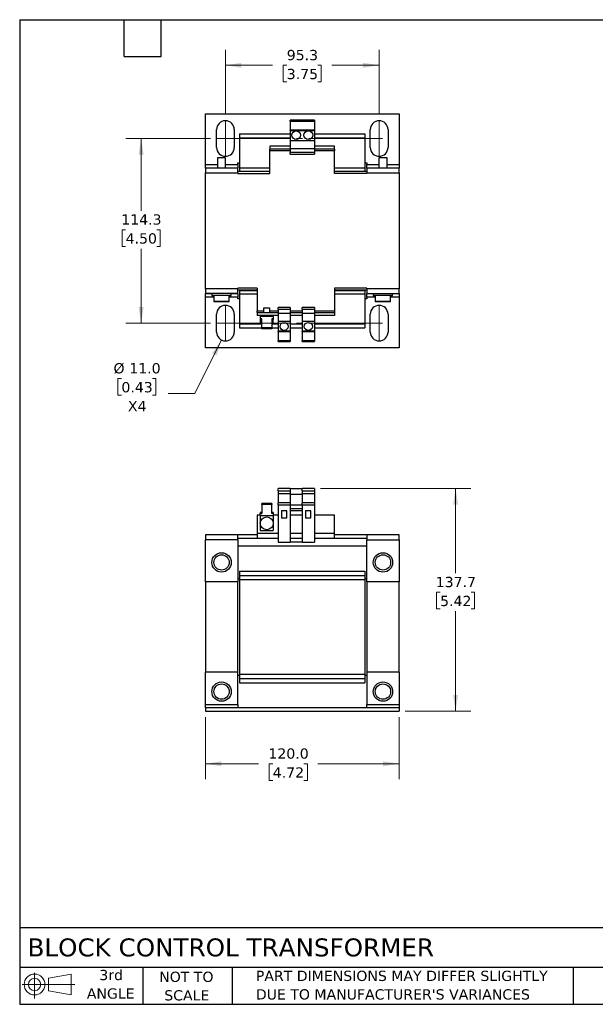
# Model space of a CAD drawing. Header units: millimetres. Extents: x 19 to 819, y 19 to 629.
# Tile 1 of 2: x 19 to 376, y 19 to 629. Entities that reach past the tile are written whole.
import ezdxf

# ---------------------------------------------------------------- set-up
doc = ezdxf.new("R2010")
doc.units = ezdxf.units.MM
doc.header["$LTSCALE"] = 3
doc.linetypes.add('SLD-Center', pattern=[19.05, 15.24, -1.27, 1.27, -1.27])
doc.linetypes.add('SLD-Solid', pattern=[0])
doc.layers.add('TEXT', color=140, linetype='SLD-Solid', lineweight=25)
doc.styles.add('SLDTEXTSTYLE0', font='VERDANA.TTF')
doc.dimstyles.new('SLDDIMSTYLE0', dxfattribs={"dimtxt": 6.474023, "dimasz": 9.906, "dimexe": 0, "dimexo": 0.0625, "dimgap": 1.618506, "dimtad": 0, "dimtih": 1, "dimtoh": 1, "dimrnd": 1e-09, "dimzin": 4, "dimdsep": 46, "dimtxsty": 'SLDTEXTSTYLE0', "dimsah": 1, "dimcen": 0.09, "dimadec": 0, "dimazin": 1, "dimtfac": 1, "dimtofl": 0, "dimtmove": 0, "dimatfit": 3, "dimfxl": 0, "dimfrac": 2, "dimtolj": 1, "dimtzin": 12, "dimarcsym": 0})
doc.dimstyles.new('SLDDIMSTYLE1', dxfattribs={"dimtxt": 6.474023, "dimasz": 9.906, "dimexe": 0, "dimexo": 0.0625, "dimgap": 1.618506, "dimtad": 0, "dimtih": 1, "dimtoh": 1, "dimrnd": 1e-09, "dimzin": 12, "dimdsep": 46, "dimtxsty": 'SLDTEXTSTYLE0', "dimsah": 1, "dimcen": 0.09, "dimadec": 0, "dimazin": 3, "dimtfac": 1, "dimtofl": 0, "dimtmove": 0, "dimatfit": 3, "dimfxl": 0, "dimfrac": 2, "dimtolj": 1, "dimtzin": 12, "dimarcsym": 0})
doc.dimstyles.new('SLDDIMSTYLE3', dxfattribs={"dimtxt": 6.474023, "dimasz": 9.906, "dimexe": 0, "dimexo": 0.0625, "dimgap": 1.618506, "dimtad": 0, "dimtih": 1, "dimtoh": 1, "dimrnd": 1e-09, "dimzin": 4, "dimdsep": 46, "dimtxsty": 'SLDTEXTSTYLE0', "dimsah": 1, "dimcen": 0, "dimadec": 0, "dimazin": 1, "dimtfac": 1, "dimtofl": 0, "dimtmove": 0, "dimatfit": 3, "dimfxl": 0, "dimfrac": 2, "dimtolj": 1, "dimtzin": 12, "dimarcsym": 0})

# ---------------------------------------------------------------- blocks, each defined once
blk = doc.blocks.new('Block11')
at = {"color": 7, "linetype": 'SLD-Solid', "lineweight": 18}
for p, q in [((7.77, 15.93), (7.77, 0)), ((16.44, 12.5), (30.53, 15.1)), ((16.44, 4.79), (16.44, 12.5)), ((30.53, 15.1), (30.53, 2.19)), ((0, 8.65), (32.62, 8.65)), ((16.44, 4.79), (30.53, 2.19))]:
    blk.add_line(p, q, dxfattribs=at)
for radius in [6.45, 3.86]:
    blk.add_circle((7.77, 8.65), radius, dxfattribs=at)
blk = doc.blocks.new('Block12')
at = {"color": 7, "linetype": 'Continuous'}
blk.add_blockref('Block11', (0, 0), dxfattribs=at)
blk = doc.blocks.new('_D')
at = {"color": 7, "linetype": 'SLD-Solid', "lineweight": 0}
for p, q in [((134.13, 196.83), (134.13, 158.45)), ((254.13, 196.83), (254.13, 158.45)), ((134.13, 167.98), (167.09, 167.98)), ((175.86, 167.98), (173.69, 167.98)), ((173.69, 167.98), (173.69, 157.69)), ((195.1, 167.98), (197.27, 167.98)), ((197.27, 167.98), (197.27, 157.69)), ((254.13, 167.98), (203.87, 167.98)), ((173.69, 157.69), (175.86, 157.69)), ((197.27, 157.69), (195.1, 157.69))]:
    blk.add_line(p, q, dxfattribs=at)
at = {"color": 7, "linetype": 'SLD-Solid', "lineweight": 18}
for points in [[(134.13, 167.98), (144.04, 166.45), (144.04, 169.5)], [(254.13, 167.98), (244.23, 169.5), (244.23, 166.45)]]:
    blk.add_solid(points, dxfattribs=at)
at = {"color": 7, "linetype": 'SLD-Solid', "lineweight": 18, "char_height": 6.35, "attachment_point": 1, "style": 'SLDTEXTSTYLE0'}
for s, insert in [('120.0', (173.17, 177.49)), ('4.72', (175.86, 165.75))]:
    blk.add_mtext(s, dxfattribs=dict(at, insert=insert))
blk = doc.blocks.new('_D_1')
at = {"color": 7, "linetype": 'SLD-Solid', "lineweight": 0}
for p, q in [((205.44, 338.34), (298.66, 338.34)), ((289.14, 338.34), (289.14, 285.92)), ((279.52, 274.18), (277.35, 274.18)), ((277.35, 274.18), (277.35, 263.89)), ((298.76, 274.18), (300.93, 274.18)), ((300.93, 274.18), (300.93, 263.89)), ((277.35, 263.89), (279.52, 263.89)), ((289.14, 200.64), (289.14, 262.44)), ((300.93, 263.89), (298.76, 263.89)), ((257.94, 200.64), (298.66, 200.64))]:
    blk.add_line(p, q, dxfattribs=at)
at = {"color": 7, "linetype": 'SLD-Solid', "lineweight": 18}
for points in [[(289.14, 338.34), (287.61, 328.43), (290.66, 328.43)], [(289.14, 200.64), (290.66, 210.55), (287.61, 210.55)]]:
    blk.add_solid(points, dxfattribs=at)
at = {"color": 7, "linetype": 'SLD-Solid', "lineweight": 18, "char_height": 6.35, "attachment_point": 1, "style": 'SLDTEXTSTYLE0'}
for s, insert in [('137.7', (276.83, 283.7)), ('5.42', (279.52, 271.96))]:
    blk.add_mtext(s, dxfattribs=dict(at, insert=insert))
blk = doc.blocks.new('_D_6')
at = {"color": 7, "linetype": 'SLD-Solid', "lineweight": 0}
for p, q in [((137.2, 555.08), (84.78, 555.08)), ((94.31, 555.08), (94.31, 510.36)), ((84.69, 498.62), (82.51, 498.62)), ((82.51, 498.62), (82.51, 488.33)), ((103.93, 498.62), (106.1, 498.62)), ((106.1, 498.62), (106.1, 488.33)), ((82.51, 488.33), (84.69, 488.33)), ((106.1, 488.33), (103.93, 488.33)), ((94.31, 440.78), (94.31, 486.88)), ((137.2, 440.78), (84.78, 440.78))]:
    blk.add_line(p, q, dxfattribs=at)
at = {"color": 7, "linetype": 'SLD-Solid', "lineweight": 18}
for points in [[(94.31, 555.08), (92.78, 545.17), (95.83, 545.17)], [(94.31, 440.78), (95.83, 450.68), (92.78, 450.68)]]:
    blk.add_solid(points, dxfattribs=at)
at = {"color": 7, "linetype": 'SLD-Solid', "lineweight": 18, "char_height": 6.35, "attachment_point": 1, "style": 'SLDTEXTSTYLE0'}
for s, insert in [('114.3', (81.99, 508.13)), ('4.50', (84.69, 496.4))]:
    blk.add_mtext(s, dxfattribs=dict(at, insert=insert))
blk = doc.blocks.new('_D_7')
at = {"color": 7, "linetype": 'SLD-Solid', "lineweight": 0}
for p, q in [((146.51, 569.89), (146.51, 609.95)), ((241.76, 569.89), (241.76, 609.95)), ((146.51, 600.43), (175.74, 600.43)), ((184.51, 600.43), (182.34, 600.43)), ((182.34, 600.43), (182.34, 590.14)), ((203.75, 600.43), (205.93, 600.43)), ((205.93, 600.43), (205.93, 590.14)), ((241.76, 600.43), (212.53, 600.43)), ((182.34, 590.14), (184.51, 590.14)), ((205.93, 590.14), (203.75, 590.14))]:
    blk.add_line(p, q, dxfattribs=at)
at = {"color": 7, "linetype": 'SLD-Solid', "lineweight": 18}
for points in [[(146.51, 600.43), (156.41, 598.9), (156.41, 601.95)], [(241.76, 600.43), (231.85, 601.95), (231.85, 598.9)]]:
    blk.add_solid(points, dxfattribs=at)
at = {"color": 7, "linetype": 'SLD-Solid', "lineweight": 18, "char_height": 6.35, "attachment_point": 1, "style": 'SLDTEXTSTYLE0'}
for s, insert in [('95.3', (184.51, 609.94)), ('3.75', (184.51, 598.2))]:
    blk.add_mtext(s, dxfattribs=dict(at, insert=insert))
blk = doc.blocks.new('_D_8')
at = {"color": 7, "linetype": 'SLD-Solid', "lineweight": 0}
for p, q in [((144.07, 430.35), (127.63, 397.12)), ((82.08, 406.52), (79.9, 406.52)), ((79.9, 406.52), (79.9, 396.23)), ((101.31, 406.52), (103.49, 406.52)), ((103.49, 406.52), (103.49, 396.23)), ((127.63, 397.12), (110.96, 397.12)), ((79.9, 396.23), (82.08, 396.23)), ((103.49, 396.23), (101.31, 396.23))]:
    blk.add_line(p, q, dxfattribs=at)
at = {"color": 7, "linetype": 'SLD-Solid', "lineweight": 18}
blk.add_solid([(144.07, 430.35), (138.31, 422.14), (141.04, 420.79)], dxfattribs=at)
at = {"color": 7, "linetype": 'SLD-Solid', "lineweight": 18, "char_height": 6.35, "attachment_point": 1, "style": 'SLDTEXTSTYLE0'}
for s, insert in [('%%c', (77.19, 416.03)), ('11.0', (86.96, 416.03)), ('0.43', (82.08, 404.29)), ('X4', (86.1, 392.56))]:
    blk.add_mtext(s, dxfattribs=dict(at, insert=insert))

msp = doc.modelspace()

# ---------------------------------------------------------------- linework, layer by layer
for p, q in [((134.132, 570.426), (254.132, 570.426)), ((134.132, 538.926), (134.132, 570.426)), ((254.132, 570.426), (254.132, 538.926)), ((201.632, 566.426), (186.632, 566.426)), ((186.632, 565.822), (186.632, 566.426)), ((186.632, 565.822), (201.632, 565.822)), ((186.632, 565.822), (186.632, 560.176)), ((201.632, 566.426), (201.632, 565.822)), ((201.632, 565.822), (201.632, 560.176)), ((141.007, 549.576), (141.007, 560.576)), ((152.007, 560.576), (152.007, 549.576)), ((155.282, 558.026), (186.632, 558.026)), ((155.282, 558.026), (155.282, 555.526)), ((155.282, 555.526), (186.632, 555.526)), ((155.282, 555.526), (155.282, 537.026)), ((201.632, 560.176), (186.632, 560.176)), ((186.632, 559.947), (186.632, 560.176)), ((186.632, 559.947), (186.632, 553.776)), ((186.632, 559.947), (201.632, 559.947)), ((201.632, 560.176), (201.632, 559.947)), ((201.632, 559.947), (201.632, 553.776)), ((201.632, 558.026), (232.982, 558.026)), ((201.632, 555.526), (232.982, 555.526)), ((232.982, 558.026), (232.982, 555.526)), ((232.982, 555.526), (232.982, 537.026)), ((236.257, 549.576), (236.257, 560.576)), ((247.257, 560.576), (247.257, 549.576)), ((174.132, 550.426), (174.132, 548.426)), ((186.632, 550.426), (174.132, 550.426)), ((186.632, 553.776), (201.632, 553.776)), ((186.632, 553.776), (186.632, 548.926)), ((186.632, 548.926), (201.632, 548.926)), ((186.632, 548.926), (186.632, 546.426)), ((201.632, 553.776), (201.632, 548.926)), ((214.132, 550.426), (201.632, 550.426)), ((201.632, 548.926), (201.632, 546.426)), ((214.132, 548.426), (214.132, 550.426)), ((141.632, 543.076), (141.632, 536.776)), ((144.132, 543.076), (141.632, 543.076)), ((146.632, 543.076), (144.132, 543.076)), ((146.632, 536.776), (146.632, 543.076)), ((186.632, 548.426), (174.132, 548.426)), ((174.132, 547.426), (174.132, 548.426)), ((186.632, 547.426), (174.132, 547.426)), ((174.132, 533.426), (174.132, 547.426)), ((201.632, 546.426), (186.632, 546.426)), ((186.632, 545.443), (186.632, 546.426)), ((186.632, 545.443), (201.632, 545.443)), ((214.132, 548.426), (201.632, 548.426)), ((214.132, 547.426), (201.632, 547.426)), ((201.632, 546.426), (201.632, 545.443)), ((214.132, 548.426), (214.132, 547.426)), ((214.132, 533.426), (214.132, 547.426)), ((241.632, 543.076), (241.632, 536.776)), ((244.132, 543.076), (241.632, 543.076)), ((246.632, 543.076), (244.132, 543.076)), ((246.632, 536.776), (246.632, 543.076)), ((134.132, 536.926), (134.132, 538.926)), ((134.132, 538.926), (141.632, 538.926)), ((134.132, 536.926), (141.632, 536.926)), ((134.132, 536.776), (134.132, 536.926)), ((154.132, 536.776), (134.132, 536.776)), ((134.132, 536.776), (134.132, 533.776)), ((146.632, 538.926), (154.132, 538.926)), ((146.632, 536.926), (154.132, 536.926)), ((154.132, 539.926), (155.282, 539.926)), ((154.132, 538.926), (154.132, 539.926)), ((154.132, 538.926), (154.132, 536.926)), ((154.132, 536.776), (154.132, 536.926)), ((154.132, 533.776), (154.132, 536.776)), ((155.282, 537.026), (174.132, 537.026)), ((155.282, 537.026), (155.282, 534.826)), ((214.132, 537.026), (232.982, 537.026)), ((232.982, 539.926), (234.132, 539.926)), ((232.982, 537.026), (232.982, 534.826)), ((234.132, 539.926), (234.132, 538.926)), ((234.132, 536.926), (234.132, 538.926)), ((234.132, 538.926), (241.632, 538.926)), ((234.132, 536.926), (241.632, 536.926)), ((234.132, 536.776), (234.132, 536.926)), ((254.132, 536.776), (234.132, 536.776)), ((234.132, 536.776), (234.132, 533.776)), ((246.632, 538.926), (254.132, 538.926)), ((246.632, 536.926), (254.132, 536.926)), ((254.132, 538.926), (254.132, 536.926)), ((254.132, 536.926), (254.132, 536.776)), ((254.132, 533.776), (254.132, 536.776)), ((134.132, 462.076), (134.132, 533.776)), ((134.132, 533.776), (154.132, 533.776)), ((174.132, 534.676), (154.132, 534.676)), ((154.132, 533.776), (154.132, 533.426)), ((154.132, 533.426), (174.132, 533.426)), ((155.282, 534.826), (174.132, 534.826)), ((155.282, 534.826), (155.282, 534.676)), ((214.132, 534.826), (232.982, 534.826)), ((234.132, 534.676), (214.132, 534.676)), ((234.132, 533.426), (214.132, 533.426)), ((232.982, 534.826), (232.982, 534.676)), ((234.132, 533.776), (234.132, 533.426)), ((234.132, 533.776), (254.132, 533.776)), ((254.132, 533.776), (254.132, 462.076)), ((154.132, 462.076), (134.132, 462.076)), ((134.132, 462.076), (134.132, 459.076)), ((154.132, 459.076), (134.132, 459.076)), ((134.132, 458.926), (134.132, 459.076)), ((138.132, 458.926), (134.132, 458.926)), ((134.132, 456.926), (134.132, 458.926)), ((138.132, 459.076), (138.132, 458.076)), ((138.132, 458.076), (138.132, 457.926)), ((138.132, 458.076), (150.132, 458.076)), ((138.132, 457.926), (139.382, 457.926)), ((139.382, 458.076), (139.382, 454.376)), ((148.882, 454.376), (148.882, 458.076)), ((148.882, 457.926), (150.132, 457.926)), ((150.132, 458.076), (150.132, 459.076)), ((154.132, 458.926), (150.132, 458.926)), ((150.132, 457.926), (150.132, 458.076)), ((166.132, 462.426), (154.132, 462.426)), ((154.132, 462.076), (154.132, 462.426)), ((154.132, 459.076), (154.132, 462.076)), ((166.132, 461.176), (154.132, 461.176)), ((154.132, 458.926), (154.132, 459.076)), ((154.132, 458.926), (154.132, 456.926)), ((155.282, 461.176), (155.282, 461.026)), ((155.282, 461.026), (166.132, 461.026)), ((155.282, 461.026), (155.282, 458.826)), ((155.282, 458.826), (166.132, 458.826)), ((155.282, 458.826), (155.282, 440.326)), ((166.132, 462.426), (166.132, 448.426)), ((234.132, 462.426), (214.132, 462.426)), ((214.132, 462.426), (214.132, 448.426)), ((234.132, 461.176), (214.132, 461.176)), ((214.132, 461.026), (232.982, 461.026)), ((214.132, 458.826), (232.982, 458.826)), ((232.982, 461.176), (232.982, 461.026)), ((232.982, 461.026), (232.982, 458.826)), ((232.982, 458.826), (232.982, 440.326)), ((234.132, 462.076), (234.132, 462.426)), ((254.132, 462.076), (234.132, 462.076)), ((234.132, 462.076), (234.132, 459.076)), ((234.132, 459.076), (254.132, 459.076)), ((234.132, 459.076), (234.132, 458.926)), ((238.132, 458.926), (234.132, 458.926)), ((234.132, 456.926), (234.132, 458.926)), ((238.132, 459.076), (238.132, 458.076)), ((238.132, 458.076), (238.132, 457.926)), ((238.132, 458.076), (250.132, 458.076)), ((238.132, 457.926), (239.382, 457.926)), ((239.382, 458.076), (239.382, 454.376)), ((248.882, 454.376), (248.882, 458.076)), ((248.882, 457.926), (250.132, 457.926)), ((250.132, 458.076), (250.132, 459.076)), ((254.132, 458.926), (250.132, 458.926)), ((250.132, 457.926), (250.132, 458.076)), ((254.132, 459.076), (254.132, 462.076)), ((254.132, 459.076), (254.132, 458.926)), ((254.132, 458.926), (254.132, 456.926)), ((134.132, 425.426), (134.132, 456.926)), ((139.382, 456.926), (134.132, 456.926)), ((139.382, 454.376), (139.382, 454.226)), ((139.382, 454.376), (144.132, 454.376)), ((139.382, 454.226), (144.132, 454.226)), ((144.132, 454.376), (148.882, 454.376)), ((144.132, 454.226), (148.882, 454.226)), ((154.132, 456.926), (148.882, 456.926)), ((148.882, 454.226), (148.882, 454.376)), ((154.132, 455.926), (154.132, 456.926)), ((155.282, 455.926), (154.132, 455.926)), ((234.132, 455.926), (232.982, 455.926)), ((234.132, 456.926), (234.132, 455.926)), ((239.382, 456.926), (234.132, 456.926)), ((239.382, 454.376), (239.382, 454.226)), ((239.382, 454.376), (244.132, 454.376)), ((239.382, 454.226), (244.132, 454.226)), ((244.132, 454.376), (248.882, 454.376)), ((244.132, 454.226), (248.882, 454.226)), ((254.132, 456.926), (248.882, 456.926)), ((248.882, 454.226), (248.882, 454.376)), ((254.132, 456.926), (254.132, 425.426)), ((141.007, 435.276), (141.007, 446.276)), ((152.007, 446.276), (152.007, 435.276)), ((166.132, 447.426), (166.132, 448.426)), ((166.132, 448.426), (170.132, 448.426)), ((166.132, 447.426), (179.132, 447.426)), ((166.132, 447.426), (166.132, 445.426)), ((179.132, 445.426), (166.132, 445.426)), ((168.132, 445.426), (168.132, 444.926)), ((170.132, 450.126), (170.132, 447.426)), ((172.132, 450.126), (170.132, 450.126)), ((174.132, 450.126), (172.132, 450.126)), ((174.132, 447.426), (174.132, 450.126)), ((174.132, 448.426), (179.132, 448.426)), ((176.132, 444.926), (176.132, 445.426)), ((186.632, 450.409), (179.132, 450.409)), ((179.132, 449.426), (179.132, 450.409)), ((179.132, 449.426), (186.632, 449.426)), ((179.132, 449.426), (179.132, 446.926)), ((179.132, 446.926), (186.632, 446.926)), ((179.132, 446.926), (179.132, 442.076)), ((186.632, 450.409), (186.632, 449.426)), ((186.632, 449.426), (186.632, 446.926)), ((186.632, 448.426), (194.132, 448.426)), ((186.632, 447.426), (194.132, 447.426)), ((186.632, 446.926), (186.632, 442.076)), ((194.132, 445.426), (186.632, 445.426)), ((201.632, 450.409), (194.132, 450.409)), ((194.132, 449.426), (194.132, 450.409)), ((194.132, 449.426), (201.632, 449.426)), ((194.132, 449.426), (194.132, 446.926)), ((194.132, 446.926), (201.632, 446.926)), ((194.132, 446.926), (194.132, 442.076)), ((201.632, 450.409), (201.632, 449.426)), ((201.632, 449.426), (201.632, 446.926)), ((201.632, 448.426), (214.132, 448.426)), ((201.632, 447.426), (214.132, 447.426)), ((201.632, 446.926), (201.632, 442.076)), ((214.132, 445.426), (201.632, 445.426)), ((214.132, 448.426), (214.132, 447.426)), ((214.132, 447.426), (214.132, 445.426)), ((236.257, 435.276), (236.257, 446.276)), ((247.257, 446.276), (247.257, 435.276)), ((155.282, 440.326), (168.982, 440.326)), ((155.282, 440.326), (155.282, 437.826)), ((168.132, 444.926), (168.132, 443.512)), ((176.132, 444.926), (168.132, 444.926)), ((168.982, 443.512), (168.132, 443.512)), ((168.132, 443.512), (168.132, 442.946)), ((168.132, 442.946), (168.132, 441.026)), ((168.132, 442.946), (168.982, 442.946)), ((168.132, 441.026), (168.982, 441.026)), ((168.982, 437.855), (168.982, 443.512)), ((176.132, 443.512), (175.282, 443.512)), ((175.282, 443.512), (175.282, 437.855)), ((176.132, 442.946), (175.282, 442.946)), ((175.282, 441.026), (176.132, 441.026)), ((175.282, 440.326), (179.132, 440.326)), ((176.132, 444.926), (176.132, 443.512)), ((176.132, 443.512), (176.132, 442.946)), ((176.132, 441.026), (176.132, 442.946)), ((179.132, 442.076), (186.632, 442.076)), ((179.132, 442.076), (179.132, 435.905)), ((186.632, 442.076), (186.632, 435.905)), ((186.632, 440.326), (194.132, 440.326)), ((194.132, 442.076), (201.632, 442.076)), ((194.132, 442.076), (194.132, 435.905)), ((201.632, 442.076), (201.632, 435.905)), ((201.632, 440.326), (232.982, 440.326)), ((232.982, 440.326), (232.982, 437.826)), ((155.282, 437.826), (168.982, 437.826)), ((175.282, 437.855), (168.982, 437.855)), ((168.982, 437.289), (168.982, 437.855)), ((175.282, 437.289), (168.982, 437.289)), ((175.282, 437.855), (175.282, 437.289)), ((175.282, 437.826), (179.132, 437.826)), ((186.632, 435.905), (179.132, 435.905)), ((179.132, 435.676), (179.132, 435.905)), ((179.132, 435.676), (186.632, 435.676)), ((179.132, 435.676), (179.132, 430.03)), ((186.632, 437.826), (194.132, 437.826)), ((186.632, 435.905), (186.632, 435.676)), ((186.632, 435.676), (186.632, 430.03)), ((201.632, 435.905), (194.132, 435.905)), ((194.132, 435.676), (194.132, 435.905)), ((194.132, 435.676), (201.632, 435.676)), ((194.132, 435.676), (194.132, 430.03)), ((201.632, 437.826), (232.982, 437.826)), ((201.632, 435.905), (201.632, 435.676)), ((201.632, 435.676), (201.632, 430.03)), ((179.132, 430.03), (186.632, 430.03)), ((179.132, 429.426), (179.132, 430.03)), ((179.132, 429.426), (186.632, 429.426)), ((186.632, 430.03), (186.632, 429.426)), ((194.132, 430.03), (201.632, 430.03)), ((194.132, 429.426), (194.132, 430.03)), ((194.132, 429.426), (201.632, 429.426)), ((201.632, 430.03), (201.632, 429.426)), ((254.132, 425.426), (134.132, 425.426)), ((186.632, 338.341), (179.132, 338.341)), ((179.132, 337.041), (179.132, 338.341)), ((179.132, 337.041), (186.632, 337.041)), ((179.132, 337.041), (179.132, 335.186)), ((186.632, 338.341), (186.632, 337.041)), ((186.632, 338.341), (194.132, 338.341)), ((186.632, 337.041), (186.632, 335.186)), ((201.632, 338.341), (194.132, 338.341)), ((194.132, 337.041), (194.132, 338.341)), ((194.132, 337.041), (201.632, 337.041)), ((194.132, 337.041), (194.132, 335.186)), ((201.632, 338.341), (201.632, 337.041)), ((201.632, 337.041), (201.632, 335.186)), ((186.632, 335.186), (179.132, 335.186)), ((179.132, 335.186), (179.132, 329.527)), ((179.132, 328.327), (179.132, 329.527)), ((186.632, 329.527), (179.132, 329.527)), ((186.632, 335.186), (186.632, 329.527)), ((186.632, 334.841), (194.132, 334.841)), ((186.632, 329.527), (186.632, 328.327)), ((201.632, 335.186), (194.132, 335.186)), ((194.132, 335.186), (194.132, 329.527)), ((194.132, 328.327), (194.132, 329.527)), ((201.632, 329.527), (194.132, 329.527)), ((201.632, 335.186), (201.632, 329.527)), ((201.632, 329.527), (201.632, 328.327)), ((168.132, 323.505), (168.132, 322.939)), ((168.982, 323.505), (168.132, 323.505)), ((168.982, 328.596), (168.982, 329.162)), ((175.282, 329.162), (168.982, 329.162)), ((175.282, 328.596), (168.982, 328.596)), ((168.982, 328.596), (168.982, 322.939)), ((175.282, 329.162), (175.282, 328.596)), ((175.282, 322.939), (175.282, 328.596)), ((176.132, 323.505), (175.282, 323.505)), ((176.132, 323.505), (176.132, 322.939)), ((179.132, 328.327), (179.132, 305.227)), ((179.132, 328.327), (186.632, 328.327)), ((184.532, 324.641), (181.232, 324.641)), ((181.232, 324.641), (181.232, 320.141)), ((184.532, 320.141), (184.532, 324.641)), ((186.632, 328.327), (186.632, 305.227)), ((186.632, 328.286), (194.132, 328.286)), ((194.132, 325.841), (186.632, 325.841)), ((186.632, 324.858), (194.132, 324.858)), ((194.132, 328.327), (201.632, 328.327)), ((194.132, 328.327), (194.132, 305.227)), ((199.532, 324.641), (196.232, 324.641)), ((196.232, 324.641), (196.232, 320.141)), ((199.532, 320.141), (199.532, 324.641)), ((201.632, 328.327), (201.632, 305.227)), ((166.132, 321.841), (166.132, 310.641)), ((168.132, 321.841), (166.132, 321.841)), ((168.132, 321.759), (168.132, 322.939)), ((168.132, 322.939), (168.982, 322.939)), ((168.132, 321.759), (176.132, 321.759)), ((168.132, 321.759), (168.132, 316.841)), ((176.132, 322.939), (175.282, 322.939)), ((176.132, 322.939), (176.132, 321.759)), ((179.132, 321.841), (176.132, 321.841)), ((176.132, 321.759), (176.132, 316.841)), ((181.232, 320.141), (184.532, 320.141)), ((194.132, 321.841), (186.632, 321.841)), ((196.232, 320.141), (199.532, 320.141)), ((214.132, 321.841), (201.632, 321.841)), ((214.132, 310.641), (214.132, 321.841)), ((168.132, 316.841), (168.132, 312.341)), ((168.132, 312.341), (176.132, 312.341)), ((176.132, 316.841), (176.132, 312.341)), ((134.132, 309.641), (134.132, 306.641)), ((154.132, 309.641), (134.132, 309.641)), ((154.132, 306.641), (134.132, 306.641)), ((134.132, 280.641), (134.132, 306.641)), ((154.132, 306.641), (154.132, 309.641)), ((166.132, 309.641), (154.132, 309.641)), ((154.132, 307.641), (166.132, 307.641)), ((154.132, 306.641), (154.132, 280.641)), ((179.132, 310.641), (166.132, 310.641)), ((166.132, 310.641), (166.132, 307.641)), ((166.132, 307.641), (179.132, 307.641)), ((179.132, 305.227), (186.632, 305.227)), ((194.132, 310.641), (186.632, 310.641)), ((186.632, 307.641), (194.132, 307.641)), ((194.132, 305.227), (186.632, 305.227)), ((194.132, 305.227), (201.632, 305.227)), ((214.132, 310.641), (201.632, 310.641)), ((201.632, 307.641), (214.132, 307.641)), ((214.132, 307.641), (214.132, 310.641)), ((234.132, 309.641), (214.132, 309.641)), ((214.132, 307.641), (234.132, 307.641)), ((234.132, 309.641), (234.132, 306.641)), ((254.132, 309.641), (234.132, 309.641)), ((234.132, 306.641), (254.132, 306.641)), ((234.132, 280.641), (234.132, 306.641)), ((254.132, 306.641), (254.132, 309.641)), ((254.132, 306.641), (254.132, 280.641)), ((234.132, 302.641), (154.132, 302.641)), ((155.282, 287.14), (232.982, 287.14)), ((155.282, 287.14), (155.282, 284.44)), ((232.982, 287.14), (232.982, 284.44)), ((154.132, 280.641), (134.132, 280.641)), ((134.132, 280.641), (134.132, 224.64)), ((154.132, 282.64), (155.282, 282.64)), ((154.132, 224.64), (154.132, 280.641)), ((155.282, 284.44), (232.982, 284.44)), ((155.282, 284.44), (155.282, 282.14)), ((155.282, 282.14), (155.282, 223.14)), ((155.282, 282.14), (232.982, 282.14)), ((232.982, 284.44), (232.982, 282.14)), ((232.982, 282.64), (234.132, 282.64)), ((232.982, 282.14), (232.982, 223.14)), ((254.132, 280.641), (234.132, 280.641)), ((234.132, 280.641), (234.132, 224.64)), ((254.132, 224.64), (254.132, 280.641)), ((154.132, 224.64), (134.132, 224.64)), ((134.132, 204.64), (134.132, 224.64)), ((154.132, 204.64), (154.132, 224.64)), ((155.282, 222.64), (154.132, 222.64)), ((232.982, 223.14), (155.282, 223.14)), ((155.282, 223.14), (155.282, 220.84)), ((155.282, 220.84), (232.982, 220.84)), ((155.282, 220.84), (155.282, 218.14)), ((232.982, 223.14), (232.982, 220.84)), ((234.132, 222.64), (232.982, 222.64)), ((232.982, 220.84), (232.982, 218.14)), ((254.132, 224.64), (234.132, 224.64)), ((234.132, 224.64), (234.132, 204.64)), ((254.132, 224.64), (254.132, 204.64)), ((155.282, 218.14), (232.982, 218.14)), ((134.132, 204.64), (154.132, 204.64)), ((134.132, 202.64), (134.132, 204.64)), ((254.132, 202.64), (134.132, 202.64)), ((134.132, 202.64), (134.132, 200.64)), ((154.132, 204.64), (154.132, 202.64)), ((234.132, 204.64), (254.132, 204.64)), ((234.132, 202.64), (234.132, 204.64)), ((254.132, 204.64), (254.132, 202.64)), ((254.132, 202.64), (254.132, 200.64)), ((134.132, 200.64), (254.132, 200.64))]:
    msp.add_line(p, q)
at = {"color": 7, "linetype": 'SLD-Center', "lineweight": 18}
for p, q in [((146.507, 566.076), (146.507, 544.076)), ((241.757, 566.076), (241.757, 544.076)), ((141.007, 555.076), (247.257, 555.076)), ((146.507, 451.776), (146.507, 429.776)), ((241.757, 451.776), (241.757, 429.776)), ((141.007, 440.776), (247.257, 440.776))]:
    msp.add_line(p, q, dxfattribs=at)
for centre, radius in [((190.382, 557.126), 2.7), ((197.882, 557.126), 2.7), ((182.882, 438.726), 2.5), ((197.882, 438.726), 2.5), ((172.132, 316.841), 4), ((144.132, 292.641), 6), ((144.132, 292.641), 4.75), ((244.132, 292.641), 6), ((244.132, 292.641), 4.75), ((144.132, 212.64), 6), ((144.132, 212.64), 4.75), ((244.132, 212.64), 6), ((244.132, 212.64), 4.75)]:
    msp.add_circle(centre, radius)
for centre, start, end in [((146.507, 560.576), 0, 180), ((241.757, 560.576), 0, 180), ((146.507, 549.576), 180, 0), ((241.757, 549.576), 180, 0), ((146.507, 446.276), 0, 180), ((241.757, 446.276), 0, 180), ((146.507, 435.276), 180, 0), ((241.757, 435.276), 180, 0)]:
    msp.add_arc(centre, 5.5, start, end)
at = {"layer": 'TEXT'}
for p, q in [((19.05, 628.65), (819.15, 628.65)), ((19.05, 628.65), (19.05, 19.05)), ((83.82, 605.79), (83.82, 628.65)), ((106.68, 605.79), (106.68, 628.65)), ((83.82, 605.79), (106.68, 605.79)), ((819.15, 66.378), (19.05, 66.378)), ((819.15, 41.91), (19.05, 41.91)), ((95.25, 41.91), (95.25, 19.05)), ((150.635, 41.91), (150.635, 19.05)), ((361.939, 41.91), (361.939, 19.05)), ((19.05, 19.05), (819.15, 19.05))]:
    msp.add_line(p, q, dxfattribs=at)

# ---------------------------------------------------------------- block references
msp.add_blockref('Block12', (20.514, 22.662), dxfattribs=at)

# ---------------------------------------------------------------- texts
at = {"layer": 'TEXT', "style": 'SLDTEXTSTYLE0'}
for s, insert, char_height, attachment_point in [('BLOCK CONTROL TRANSFORMER', (23.897, 59.834), 11.1125, 1), ('3rd', (75.74, 40.381), 6.35, 2), ('NOT TO', (122.305, 39.258), 6.35, 2), ('PART DIMENSIONS MAY DIFFER SLIGHTLY ', (165.358, 39.842), 6.35, 1), ('ANGLE', (75.447, 28.915), 6.35, 2), ('SCALE', (122.594, 27.791), 6.35, 2), ("DUE TO MANUFACTURER'S VARIANCES", (165.358, 28.376), 6.35, 1)]:
    msp.add_mtext(s, dxfattribs=dict(at, insert=insert, char_height=char_height, attachment_point=attachment_point))

# ---------------------------------------------------------------- dimensions: what is measured, and where the dimension line sits
at = {"color": 7, "linetype": 'SLD-Solid', "lineweight": 18}
for base, p1, p2, dimstyle, picture, middle in [((241.757, 600.426), (146.507, 566.076), (241.757, 566.076), 'SLDDIMSTYLE1', '_D_7', (194.132, 600.426)), ((254.132, 167.978), (134.132, 200.64), (254.132, 200.64), 'SLDDIMSTYLE0', '_D', (185.482, 167.978))]:
    dim = msp.add_linear_dim(base=base, p1=p1, p2=p2, dimstyle=dimstyle, dxfattribs=at)
    dim.commit()
    dim.dimension.update_dxf_attribs({"geometry": picture, "text_midpoint": middle, "dimtype": 160})
for base, p1, p2, picture, middle in [((94.306, 440.776), (141.007, 555.076), (141.007, 440.776), '_D_6', (94.306, 498.62)), ((289.139, 338.341), (254.132, 200.64), (201.632, 338.341), '_D_1', (289.139, 274.182))]:
    dim = msp.add_linear_dim(base=base, p1=p1, p2=p2, angle=90, dimstyle='SLDDIMSTYLE1', dxfattribs=at)
    dim.commit()
    dim.dimension.update_dxf_attribs({"geometry": picture, "text_midpoint": middle, "dimtype": 160})
dim = msp.add_diameter_dim_2p(p1=(148.946, 440.206), p2=(144.069, 430.346), text='<>\\PX4', dimstyle='SLDDIMSTYLE3', dxfattribs=at)
dim.commit()
dim.dimension.update_dxf_attribs({"geometry": '_D_8', "text_midpoint": (91.696, 400.463), "dimtype": 163})

doc.saveas('drawing.dxf')
